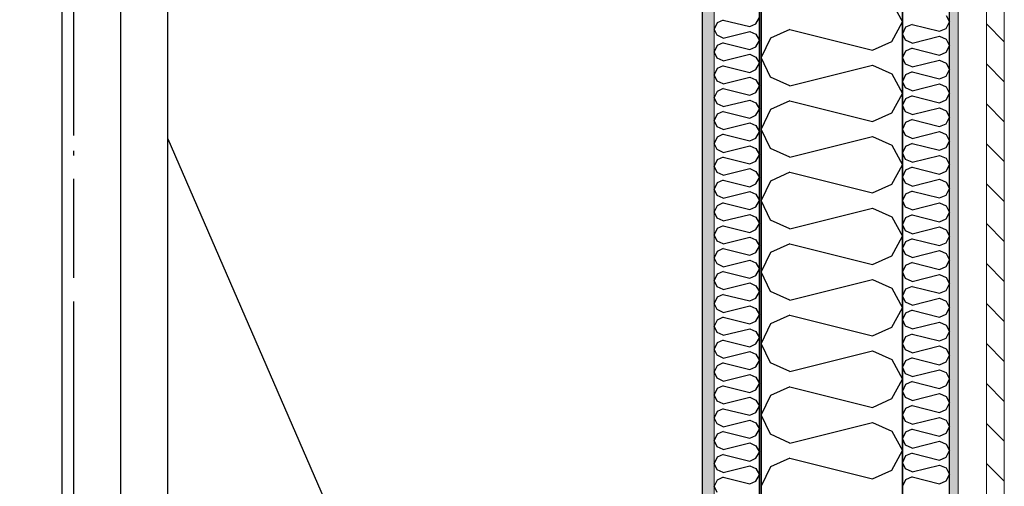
# Model space of a CAD drawing. Header units: millimetres. Extents: x -117798 to 93698, y -182207 to 252400.
# Tile 133 of 222: x -65130 to -64085, y -24888 to -24393. Entities that reach past the tile are written whole.
import ezdxf
from ezdxf.enums import TextEntityAlignment as Align

# ---------------------------------------------------------------- set-up
doc = ezdxf.new("R2010")
doc.units = ezdxf.units.MM
doc.header["$LTSCALE"] = 0.5
doc.header["$MEASUREMENT"] = 0
for name, pattern in [('Akselinje', [1500, 1000, -200, 100, -200]), ('Over snittplan', [260, 150, -50, 10, -50]), ('PLINE', [0])]:
    doc.linetypes.add(name, pattern=pattern)
for name, color, linetype in [('232- Ikke-bærende yttervegger', 7, 'Continuous'), ('232- Ikke-bærende yttervegger (Skravur)', 7, 'Continuous'), ('232- Ikke-bærende yttervegger (Skravur)(Nye konstruksjoner)', 7, 'Continuous'), ('232- Ikke-bærende yttervegger(Nye konstruksjoner)', 7, 'Continuous'), ('235- Utvendig kledning og overflate (Skravur)(Nye konstruksjoner)', 7, 'Continuous'), ('251- Frittbærende dekker', 7, 'Continuous'), ('251- Frittbærende dekker(Nye konstruksjoner)', 7, 'Continuous'), ('256- Faste himlinger og overflatebehandling(Nye konstruksjoner)', 7, 'Continuous'), ('261- Primærkonstruksjon (tak)', 7, 'Continuous'), ('262- Taktekking(Nye konstruksjoner)', 7, 'Continuous'), ('82-- Modullinjer', 7, 'Continuous'), ('862- M___Nettoareal(Nye konstruksjoner)', 7, 'Continuous'), ('862- M___Nettoareal(Polylinje)(Nye konstruksjoner)', 7, 'Continuous'), ('862- M___Nettoareal(Tekst)(Nye konstruksjoner)', 7, 'Continuous'), ('BYGG', 7, 'Continuous')]:
    doc.layers.add(name, color=color, linetype=linetype)
doc.layers.add('235- Utvendig kledning og overflate(Nye konstruksjoner)', color=7, linetype='Continuous', lineweight=0)
doc.layers.add('236- Innvendig kledning og overflate(Nye konstruksjoner)', color=7, linetype='Continuous', lineweight=0)
doc.styles.add('GENERATED_STYLE_1', font='arial.ttf')
doc.styles.add('GENERATED_STYLE_4', font='arial.ttf')

# ---------------------------------------------------------------- blocks, each defined once
blk = doc.blocks.new('Teknisk vent._A-214_26', base_point=(-66816.6, -20004.2))
at = {"layer": '862- M___Nettoareal(Polylinje)(Nye konstruksjoner)', "linetype": 'PLINE', "flags": 128}
blk.add_lwpolyline([(-70728.2, -18466.9), (-68648.2, -18466.9), (-68648.2, -25811.9), (-68573.2, -25811.9), (-68573.2, -25749.4), (-65173.2, -25749.4), (-65173.2, -25811.9), (-64973.2, -25811.9), (-64973.2, -25749.4), (-64405.7, -25749.4), (-64405.7, -15084.4), (-64973.2, -15084.4), (-64973.2, -15111.9), (-65173.2, -15111.9), (-65173.2, -15084.4), (-68573.2, -15084.4), (-68573.2, -15111.9), (-68773.2, -15111.9), (-68773.2, -15096.9), (-70728.2, -15096.9)], close=True, dxfattribs=at)
at = {"layer": '862- M___Nettoareal(Tekst)(Nye konstruksjoner)', "style": 'GENERATED_STYLE_1'}
for tag, height, p in [('DUMMY_862', 150, (-66934.4, -19409.6)), ('ROOM_NAME', 150, (-66934.4, -20633)), ('DUMMY_861', 100, (-67091.6, -20232.7)), ('ROOM_NUMBER', 100, (-67091.6, -20621.6)), ('DUMMY_863', 100, (-66698.7, -20598.7))]:
    blk.add_attdef(tag, text='', height=height, rotation=90, dxfattribs=at).set_placement(p, align=Align.TOP_LEFT)
blk = doc.blocks.new('*X155')
at = {"layer": '232- Ikke-bærende yttervegger (Skravur)', "linetype": 'PLINE'}
for p, q in [((-64204.7, -24374.4), (-64193.2, -24395.1)), ((-64204.7, -24415.8), (-64193.2, -24395.1)), ((-64313, -24403.1), (-64333.4, -24412.3)), ((-64313, -24403.1), (-64225, -24425.1)), ((-64333.4, -24412.3), (-64343.2, -24433)), ((-64225, -24425.1), (-64204.7, -24415.8)), ((-64333.4, -24453.8), (-64343.2, -24433)), ((-64313, -24463), (-64225, -24441)), ((-64225, -24441), (-64204.7, -24450.2)), ((-64313, -24463), (-64333.4, -24453.8)), ((-64204.7, -24450.2), (-64193.2, -24471)), ((-64313, -24478.9), (-64333.4, -24488.2)), ((-64313, -24478.9), (-64225, -24500.9)), ((-64204.7, -24491.7), (-64193.2, -24471)), ((-64333.4, -24488.2), (-64343.2, -24508.9)), ((-64225, -24500.9), (-64204.7, -24491.7)), ((-64333.4, -24529.6), (-64343.2, -24508.9)), ((-64313, -24538.9), (-64225, -24516.9)), ((-64225, -24516.9), (-64204.7, -24526.1)), ((-64313, -24538.9), (-64333.4, -24529.6)), ((-64204.7, -24526.1), (-64193.2, -24546.8)), ((-64204.7, -24567.6), (-64193.2, -24546.8)), ((-64333.4, -24564.1), (-64343.2, -24584.8)), ((-64313, -24554.8), (-64333.4, -24564.1)), ((-64313, -24554.8), (-64225, -24576.8)), ((-64225, -24576.8), (-64204.7, -24567.6)), ((-64333.4, -24605.5), (-64343.2, -24584.8)), ((-64313, -24614.8), (-64225, -24592.8)), ((-64225, -24592.8), (-64204.7, -24602)), ((-64313, -24614.8), (-64333.4, -24605.5)), ((-64204.7, -24602), (-64193.2, -24622.7)), ((-64204.7, -24643.4), (-64193.2, -24622.7)), ((-64313, -24630.7), (-64333.4, -24639.9)), ((-64313, -24630.7), (-64225, -24652.7)), ((-64333.4, -24639.9), (-64343.2, -24660.7)), ((-64225, -24652.7), (-64204.7, -24643.4)), ((-64333.4, -24681.4), (-64343.2, -24660.7)), ((-64313, -24690.6), (-64225, -24668.6)), ((-64225, -24668.6), (-64204.7, -24677.9)), ((-64204.7, -24677.9), (-64193.2, -24698.6)), ((-64313, -24690.6), (-64333.4, -24681.4)), ((-64204.7, -24719.3), (-64193.2, -24698.6)), ((-64313, -24706.6), (-64333.4, -24715.8)), ((-64313, -24706.6), (-64225, -24728.6)), ((-64333.4, -24715.8), (-64343.2, -24736.5)), ((-64225, -24728.6), (-64204.7, -24719.3)), ((-64333.4, -24757.3), (-64343.2, -24736.5)), ((-64313, -24766.5), (-64225, -24744.5)), ((-64225, -24744.5), (-64204.7, -24753.8)), ((-64313, -24766.5), (-64333.4, -24757.3)), ((-64204.7, -24753.8), (-64193.2, -24774.5)), ((-64313, -24782.5), (-64333.4, -24791.7)), ((-64313, -24782.5), (-64225, -24804.5)), ((-64204.7, -24795.2), (-64193.2, -24774.5)), ((-64333.4, -24791.7), (-64343.2, -24812.4)), ((-64225, -24804.5), (-64204.7, -24795.2)), ((-64333.4, -24833.1), (-64343.2, -24812.4)), ((-64313, -24842.4), (-64225, -24820.4)), ((-64225, -24820.4), (-64204.7, -24829.6)), ((-64313, -24842.4), (-64333.4, -24833.1)), ((-64204.7, -24829.6), (-64193.2, -24850.4)), ((-64204.7, -24871.1), (-64193.2, -24850.4)), ((-64313, -24858.3), (-64333.4, -24867.6)), ((-64313, -24858.3), (-64225, -24880.3)), ((-64333.4, -24867.6), (-64343.2, -24888.3)), ((-64225, -24880.3), (-64204.7, -24871.1))]:
    blk.add_line(p, q, dxfattribs=at)
blk = doc.blocks.new('*X420')
at = {"layer": '235- Utvendig kledning og overflate (Skravur)(Nye konstruksjoner)', "linetype": 'PLINE'}
for p, q in [((-64147, -24388.2), (-64143.2, -24395.1)), ((-64147, -24402), (-64143.2, -24395.1)), ((-64189.9, -24400.8), (-64193.2, -24407.7)), ((-64183.1, -24397.7), (-64189.9, -24400.8)), ((-64183.1, -24397.7), (-64153.8, -24405.1)), ((-64153.8, -24405.1), (-64147, -24402)), ((-64189.9, -24414.6), (-64193.2, -24407.7)), ((-64183.1, -24417.7), (-64189.9, -24414.6)), ((-64183.1, -24417.7), (-64153.8, -24410.4)), ((-64153.8, -24410.4), (-64147, -24413.5)), ((-64147, -24413.5), (-64143.2, -24420.4)), ((-64189.9, -24426.1), (-64193.2, -24433)), ((-64183.1, -24423), (-64189.9, -24426.1)), ((-64183.1, -24423), (-64153.8, -24430.4)), ((-64153.8, -24430.4), (-64147, -24427.3)), ((-64147, -24427.3), (-64143.2, -24420.4)), ((-64189.9, -24439.9), (-64193.2, -24433)), ((-64183.1, -24443), (-64153.8, -24435.7)), ((-64153.8, -24435.7), (-64147, -24438.8)), ((-64183.1, -24443), (-64189.9, -24439.9)), ((-64183.1, -24448.3), (-64189.9, -24451.4)), ((-64183.1, -24448.3), (-64153.8, -24455.7)), ((-64147, -24438.8), (-64143.2, -24445.7)), ((-64147, -24452.6), (-64143.2, -24445.7)), ((-64189.9, -24451.4), (-64193.2, -24458.3)), ((-64189.9, -24465.2), (-64193.2, -24458.3)), ((-64153.8, -24455.7), (-64147, -24452.6)), ((-64183.1, -24468.3), (-64189.9, -24465.2)), ((-64183.1, -24468.3), (-64153.8, -24461)), ((-64153.8, -24461), (-64147, -24464.1)), ((-64147, -24464.1), (-64143.2, -24471)), ((-64189.9, -24476.7), (-64193.2, -24483.6)), ((-64183.1, -24473.6), (-64189.9, -24476.7)), ((-64183.1, -24473.6), (-64153.8, -24481)), ((-64153.8, -24481), (-64147, -24477.9)), ((-64147, -24477.9), (-64143.2, -24471)), ((-64189.9, -24490.5), (-64193.2, -24483.6)), ((-64183.1, -24493.6), (-64189.9, -24490.5)), ((-64183.1, -24493.6), (-64153.8, -24486.3)), ((-64153.8, -24486.3), (-64147, -24489.4)), ((-64147, -24489.4), (-64143.2, -24496.3)), ((-64183.1, -24498.9), (-64189.9, -24502)), ((-64183.1, -24498.9), (-64153.8, -24506.3)), ((-64147, -24503.2), (-64143.2, -24496.3)), ((-64189.9, -24502), (-64193.2, -24508.9)), ((-64189.9, -24515.8), (-64193.2, -24508.9)), ((-64183.1, -24518.9), (-64153.8, -24511.6)), ((-64153.8, -24506.3), (-64147, -24503.2)), ((-64153.8, -24511.6), (-64147, -24514.6)), ((-64183.1, -24518.9), (-64189.9, -24515.8)), ((-64147, -24514.6), (-64143.2, -24521.6)), ((-64147, -24528.5), (-64143.2, -24521.6)), ((-64189.9, -24527.3), (-64193.2, -24534.2)), ((-64183.1, -24524.2), (-64189.9, -24527.3)), ((-64183.1, -24524.2), (-64153.8, -24531.5)), ((-64153.8, -24531.5), (-64147, -24528.5)), ((-64189.9, -24541.1), (-64193.2, -24534.2)), ((-64183.1, -24544.2), (-64189.9, -24541.1)), ((-64183.1, -24544.2), (-64153.8, -24536.9)), ((-64153.8, -24536.9), (-64147, -24539.9)), ((-64147, -24539.9), (-64143.2, -24546.8)), ((-64189.9, -24552.6), (-64193.2, -24559.5)), ((-64183.1, -24549.5), (-64189.9, -24552.6)), ((-64183.1, -24549.5), (-64153.8, -24556.8)), ((-64147, -24553.8), (-64143.2, -24546.8)), ((-64189.9, -24566.4), (-64193.2, -24559.5)), ((-64183.1, -24569.5), (-64153.8, -24562.2)), ((-64153.8, -24556.8), (-64147, -24553.8)), ((-64153.8, -24562.2), (-64147, -24565.2)), ((-64183.1, -24569.5), (-64189.9, -24566.4)), ((-64147, -24565.2), (-64143.2, -24572.1)), ((-64147, -24579), (-64143.2, -24572.1)), ((-64189.9, -24577.9), (-64193.2, -24584.8)), ((-64189.9, -24591.7), (-64193.2, -24584.8)), ((-64183.1, -24574.8), (-64189.9, -24577.9)), ((-64183.1, -24574.8), (-64153.8, -24582.1)), ((-64153.8, -24582.1), (-64147, -24579)), ((-64183.1, -24594.8), (-64189.9, -24591.7)), ((-64183.1, -24594.8), (-64153.8, -24587.4)), ((-64153.8, -24587.4), (-64147, -24590.5)), ((-64147, -24590.5), (-64143.2, -24597.4)), ((-64189.9, -24603.2), (-64193.2, -24610.1)), ((-64183.1, -24600.1), (-64189.9, -24603.2)), ((-64183.1, -24600.1), (-64153.8, -24607.4)), ((-64153.8, -24607.4), (-64147, -24604.3)), ((-64147, -24604.3), (-64143.2, -24597.4)), ((-64189.9, -24617), (-64193.2, -24610.1)), ((-64183.1, -24620.1), (-64153.8, -24612.7)), ((-64153.8, -24612.7), (-64147, -24615.8)), ((-64147, -24615.8), (-64143.2, -24622.7)), ((-64183.1, -24620.1), (-64189.9, -24617)), ((-64183.1, -24625.4), (-64189.9, -24628.5)), ((-64183.1, -24625.4), (-64153.8, -24632.7)), ((-64147, -24629.6), (-64143.2, -24622.7)), ((-64189.9, -24628.5), (-64193.2, -24635.4)), ((-64189.9, -24642.3), (-64193.2, -24635.4)), ((-64153.8, -24632.7), (-64147, -24629.6)), ((-64183.1, -24645.4), (-64189.9, -24642.3)), ((-64183.1, -24645.4), (-64153.8, -24638)), ((-64153.8, -24638), (-64147, -24641.1)), ((-64147, -24641.1), (-64143.2, -24648)), ((-64189.9, -24653.8), (-64193.2, -24660.7)), ((-64183.1, -24650.7), (-64189.9, -24653.8)), ((-64183.1, -24650.7), (-64153.8, -24658)), ((-64153.8, -24658), (-64147, -24654.9)), ((-64147, -24654.9), (-64143.2, -24648)), ((-64189.9, -24667.6), (-64193.2, -24660.7)), ((-64183.1, -24670.7), (-64189.9, -24667.6)), ((-64183.1, -24670.7), (-64153.8, -24663.3)), ((-64153.8, -24663.3), (-64147, -24666.4)), ((-64147, -24666.4), (-64143.2, -24673.3)), ((-64189.9, -24679.1), (-64193.2, -24686)), ((-64183.1, -24676), (-64189.9, -24679.1)), ((-64183.1, -24676), (-64153.8, -24683.3)), ((-64147, -24680.2), (-64143.2, -24673.3)), ((-64189.9, -24692.9), (-64193.2, -24686)), ((-64183.1, -24695.9), (-64153.8, -24688.6)), ((-64153.8, -24683.3), (-64147, -24680.2)), ((-64153.8, -24688.6), (-64147, -24691.7)), ((-64183.1, -24695.9), (-64189.9, -24692.9)), ((-64147, -24691.7), (-64143.2, -24698.6)), ((-64147, -24705.5), (-64143.2, -24698.6)), ((-64189.9, -24704.3), (-64193.2, -24711.3)), ((-64183.1, -24701.3), (-64189.9, -24704.3)), ((-64183.1, -24701.3), (-64153.8, -24708.6)), ((-64153.8, -24708.6), (-64147, -24705.5)), ((-64189.9, -24718.2), (-64193.2, -24711.3)), ((-64183.1, -24721.2), (-64189.9, -24718.2)), ((-64183.1, -24721.2), (-64153.8, -24713.9)), ((-64153.8, -24713.9), (-64147, -24717)), ((-64147, -24717), (-64143.2, -24723.9)), ((-64189.9, -24729.6), (-64193.2, -24736.5)), ((-64183.1, -24726.6), (-64189.9, -24729.6)), ((-64183.1, -24726.6), (-64153.8, -24733.9)), ((-64153.8, -24733.9), (-64147, -24730.8)), ((-64147, -24730.8), (-64143.2, -24723.9)), ((-64189.9, -24743.5), (-64193.2, -24736.5)), ((-64183.1, -24746.5), (-64153.8, -24739.2)), ((-64153.8, -24739.2), (-64147, -24742.3)), ((-64183.1, -24746.5), (-64189.9, -24743.5)), ((-64183.1, -24751.8), (-64189.9, -24754.9)), ((-64183.1, -24751.8), (-64153.8, -24759.2)), ((-64147, -24742.3), (-64143.2, -24749.2)), ((-64147, -24756.1), (-64143.2, -24749.2)), ((-64189.9, -24754.9), (-64193.2, -24761.8)), ((-64189.9, -24768.7), (-64193.2, -24761.8)), ((-64153.8, -24759.2), (-64147, -24756.1)), ((-64183.1, -24771.8), (-64189.9, -24768.7)), ((-64183.1, -24771.8), (-64153.8, -24764.5)), ((-64153.8, -24764.5), (-64147, -24767.6)), ((-64147, -24767.6), (-64143.2, -24774.5)), ((-64189.9, -24780.2), (-64193.2, -24787.1)), ((-64183.1, -24777.1), (-64189.9, -24780.2)), ((-64183.1, -24777.1), (-64153.8, -24784.5)), ((-64153.8, -24784.5), (-64147, -24781.4)), ((-64147, -24781.4), (-64143.2, -24774.5)), ((-64189.9, -24794), (-64193.2, -24787.1)), ((-64183.1, -24797.1), (-64189.9, -24794)), ((-64183.1, -24797.1), (-64153.8, -24789.8)), ((-64153.8, -24789.8), (-64147, -24792.9)), ((-64147, -24792.9), (-64143.2, -24799.8)), ((-64183.1, -24802.4), (-64189.9, -24805.5)), ((-64183.1, -24802.4), (-64153.8, -24809.8)), ((-64147, -24806.7), (-64143.2, -24799.8)), ((-64189.9, -24805.5), (-64193.2, -24812.4)), ((-64189.9, -24819.3), (-64193.2, -24812.4)), ((-64153.8, -24809.8), (-64147, -24806.7)), ((-64183.1, -24822.4), (-64189.9, -24819.3)), ((-64183.1, -24822.4), (-64153.8, -24815.1)), ((-64153.8, -24815.1), (-64147, -24818.2)), ((-64147, -24818.2), (-64143.2, -24825.1)), ((-64147, -24832), (-64143.2, -24825.1)), ((-64189.9, -24830.8), (-64193.2, -24837.7)), ((-64183.1, -24827.7), (-64189.9, -24830.8)), ((-64183.1, -24827.7), (-64153.8, -24835.1)), ((-64153.8, -24835.1), (-64147, -24832)), ((-64189.9, -24844.6), (-64193.2, -24837.7)), ((-64183.1, -24847.7), (-64189.9, -24844.6)), ((-64183.1, -24847.7), (-64153.8, -24840.4)), ((-64153.8, -24840.4), (-64147, -24843.5)), ((-64147, -24843.5), (-64143.2, -24850.4)), ((-64189.9, -24856.1), (-64193.2, -24863)), ((-64183.1, -24853), (-64189.9, -24856.1)), ((-64183.1, -24853), (-64153.8, -24860.4)), ((-64147, -24857.3), (-64143.2, -24850.4)), ((-64189.9, -24869.9), (-64193.2, -24863)), ((-64183.1, -24873), (-64153.8, -24865.7)), ((-64153.8, -24860.4), (-64147, -24857.3)), ((-64153.8, -24865.7), (-64147, -24868.8)), ((-64183.1, -24873), (-64189.9, -24869.9)), ((-64147, -24868.8), (-64143.2, -24875.7)), ((-64147, -24882.6), (-64143.2, -24875.7)), ((-64189.9, -24881.4), (-64193.2, -24888.3)), ((-64183.1, -24878.3), (-64189.9, -24881.4)), ((-64183.1, -24878.3), (-64153.8, -24885.6)), ((-64153.8, -24885.6), (-64147, -24882.6))]:
    blk.add_line(p, q, dxfattribs=at)
blk = doc.blocks.new('*X442')
at = {"layer": '232- Ikke-bærende yttervegger (Skravur)(Nye konstruksjoner)', "linetype": 'PLINE'}
for p, q in [((-64390, -24396), (-64393.2, -24402.7)), ((-64383.5, -24393.1), (-64390, -24396)), ((-64383.5, -24393.1), (-64355.4, -24400.1)), ((-64348.9, -24397.2), (-64345.2, -24390.5)), ((-64390, -24409.3), (-64393.2, -24402.7)), ((-64383.5, -24412.3), (-64355.4, -24405.2)), ((-64355.4, -24400.1), (-64348.9, -24397.2)), ((-64355.4, -24405.2), (-64348.9, -24408.2)), ((-64383.5, -24412.3), (-64390, -24409.3)), ((-64383.5, -24417.4), (-64390, -24420.3)), ((-64383.5, -24417.4), (-64355.4, -24424.4)), ((-64348.9, -24408.2), (-64345.2, -24414.8)), ((-64348.9, -24421.5), (-64345.2, -24414.8)), ((-64390, -24420.3), (-64393.2, -24427)), ((-64390, -24433.6), (-64393.2, -24427)), ((-64355.4, -24424.4), (-64348.9, -24421.5)), ((-64383.5, -24436.6), (-64390, -24433.6)), ((-64383.5, -24436.6), (-64355.4, -24429.5)), ((-64355.4, -24429.5), (-64348.9, -24432.5)), ((-64348.9, -24432.5), (-64345.2, -24439.1)), ((-64390, -24444.6), (-64393.2, -24451.2)), ((-64383.5, -24441.7), (-64390, -24444.6)), ((-64383.5, -24441.7), (-64355.4, -24448.7)), ((-64355.4, -24448.7), (-64348.9, -24445.7)), ((-64348.9, -24445.7), (-64345.2, -24439.1)), ((-64390, -24457.9), (-64393.2, -24451.2)), ((-64383.5, -24460.8), (-64390, -24457.9)), ((-64383.5, -24460.8), (-64355.4, -24453.8)), ((-64355.4, -24453.8), (-64348.9, -24456.8)), ((-64348.9, -24456.8), (-64345.2, -24463.4)), ((-64390, -24468.9), (-64393.2, -24475.5)), ((-64383.5, -24465.9), (-64390, -24468.9)), ((-64383.5, -24465.9), (-64355.4, -24473)), ((-64355.4, -24473), (-64348.9, -24470)), ((-64348.9, -24470), (-64345.2, -24463.4)), ((-64390, -24482.2), (-64393.2, -24475.5)), ((-64383.5, -24485.1), (-64355.4, -24478.1)), ((-64355.4, -24478.1), (-64348.9, -24481)), ((-64383.5, -24485.1), (-64390, -24482.2)), ((-64383.5, -24490.2), (-64390, -24493.2)), ((-64383.5, -24490.2), (-64355.4, -24497.3)), ((-64348.9, -24481), (-64345.2, -24487.7)), ((-64348.9, -24494.3), (-64345.2, -24487.7)), ((-64390, -24493.2), (-64393.2, -24499.8)), ((-64390, -24506.4), (-64393.2, -24499.8)), ((-64355.4, -24497.3), (-64348.9, -24494.3)), ((-64383.5, -24509.4), (-64390, -24506.4)), ((-64383.5, -24509.4), (-64355.4, -24502.4)), ((-64355.4, -24502.4), (-64348.9, -24505.3)), ((-64348.9, -24505.3), (-64345.2, -24511.9)), ((-64390, -24517.5), (-64393.2, -24524.1)), ((-64383.5, -24514.5), (-64390, -24517.5)), ((-64383.5, -24514.5), (-64355.4, -24521.5)), ((-64355.4, -24521.5), (-64348.9, -24518.6)), ((-64348.9, -24518.6), (-64345.2, -24511.9)), ((-64390, -24530.7), (-64393.2, -24524.1)), ((-64383.5, -24533.7), (-64390, -24530.7)), ((-64383.5, -24533.7), (-64355.4, -24526.6)), ((-64355.4, -24526.6), (-64348.9, -24529.6)), ((-64348.9, -24529.6), (-64345.2, -24536.2)), ((-64390, -24541.7), (-64393.2, -24548.4)), ((-64383.5, -24538.8), (-64390, -24541.7)), ((-64383.5, -24538.8), (-64355.4, -24545.8)), ((-64355.4, -24545.8), (-64348.9, -24542.9)), ((-64348.9, -24542.9), (-64345.2, -24536.2)), ((-64390, -24555), (-64393.2, -24548.4)), ((-64383.5, -24558), (-64355.4, -24550.9)), ((-64355.4, -24550.9), (-64348.9, -24553.9)), ((-64383.5, -24558), (-64390, -24555)), ((-64383.5, -24563.1), (-64390, -24566)), ((-64383.5, -24563.1), (-64355.4, -24570.1)), ((-64348.9, -24553.9), (-64345.2, -24560.5)), ((-64348.9, -24567.1), (-64345.2, -24560.5)), ((-64390, -24566), (-64393.2, -24572.6)), ((-64390, -24579.3), (-64393.2, -24572.6)), ((-64355.4, -24570.1), (-64348.9, -24567.1)), ((-64383.5, -24582.2), (-64390, -24579.3)), ((-64383.5, -24582.2), (-64355.4, -24575.2)), ((-64355.4, -24575.2), (-64348.9, -24578.2)), ((-64348.9, -24578.2), (-64345.2, -24584.8)), ((-64348.9, -24591.4), (-64345.2, -24584.8)), ((-64390, -24590.3), (-64393.2, -24596.9)), ((-64383.5, -24587.3), (-64390, -24590.3)), ((-64383.5, -24587.3), (-64355.4, -24594.4)), ((-64355.4, -24594.4), (-64348.9, -24591.4)), ((-64390, -24603.6), (-64393.2, -24596.9)), ((-64383.5, -24606.5), (-64390, -24603.6)), ((-64383.5, -24606.5), (-64355.4, -24599.5)), ((-64355.4, -24599.5), (-64348.9, -24602.4)), ((-64348.9, -24602.4), (-64345.2, -24609.1)), ((-64390, -24614.6), (-64393.2, -24621.2)), ((-64383.5, -24611.6), (-64390, -24614.6)), ((-64383.5, -24611.6), (-64355.4, -24618.7)), ((-64355.4, -24618.7), (-64348.9, -24615.7)), ((-64348.9, -24615.7), (-64345.2, -24609.1)), ((-64390, -24627.8), (-64393.2, -24621.2)), ((-64383.5, -24630.8), (-64355.4, -24623.8)), ((-64355.4, -24623.8), (-64348.9, -24626.7)), ((-64348.9, -24626.7), (-64345.2, -24633.4)), ((-64383.5, -24630.8), (-64390, -24627.8)), ((-64383.5, -24635.9), (-64390, -24638.9)), ((-64383.5, -24635.9), (-64355.4, -24642.9)), ((-64348.9, -24640), (-64345.2, -24633.4)), ((-64390, -24638.9), (-64393.2, -24645.5)), ((-64390, -24652.1), (-64393.2, -24645.5)), ((-64355.4, -24642.9), (-64348.9, -24640)), ((-64383.5, -24655.1), (-64390, -24652.1)), ((-64383.5, -24655.1), (-64355.4, -24648)), ((-64355.4, -24648), (-64348.9, -24651)), ((-64348.9, -24651), (-64345.2, -24657.6)), ((-64348.9, -24664.3), (-64345.2, -24657.6)), ((-64390, -24663.1), (-64393.2, -24669.8)), ((-64383.5, -24660.2), (-64390, -24663.1)), ((-64383.5, -24660.2), (-64355.4, -24667.2)), ((-64355.4, -24667.2), (-64348.9, -24664.3)), ((-64390, -24676.4), (-64393.2, -24669.8)), ((-64383.5, -24679.4), (-64390, -24676.4)), ((-64383.5, -24679.4), (-64355.4, -24672.3)), ((-64355.4, -24672.3), (-64348.9, -24675.3)), ((-64348.9, -24675.3), (-64345.2, -24681.9)), ((-64390, -24687.4), (-64393.2, -24694.1)), ((-64383.5, -24684.5), (-64390, -24687.4)), ((-64383.5, -24684.5), (-64355.4, -24691.5)), ((-64355.4, -24691.5), (-64348.9, -24688.5)), ((-64348.9, -24688.5), (-64345.2, -24681.9)), ((-64390, -24700.7), (-64393.2, -24694.1)), ((-64383.5, -24703.6), (-64355.4, -24696.6)), ((-64355.4, -24696.6), (-64348.9, -24699.6)), ((-64348.9, -24699.6), (-64345.2, -24706.2)), ((-64383.5, -24703.6), (-64390, -24700.7)), ((-64383.5, -24708.7), (-64390, -24711.7)), ((-64383.5, -24708.7), (-64355.4, -24715.8)), ((-64348.9, -24712.8), (-64345.2, -24706.2)), ((-64390, -24711.7), (-64393.2, -24718.3)), ((-64390, -24725), (-64393.2, -24718.3)), ((-64383.5, -24727.9), (-64355.4, -24720.9)), ((-64355.4, -24715.8), (-64348.9, -24712.8)), ((-64355.4, -24720.9), (-64348.9, -24723.8)), ((-64383.5, -24727.9), (-64390, -24725)), ((-64348.9, -24723.8), (-64345.2, -24730.5)), ((-64348.9, -24737.1), (-64345.2, -24730.5)), ((-64390, -24736), (-64393.2, -24742.6)), ((-64383.5, -24733), (-64390, -24736)), ((-64383.5, -24733), (-64355.4, -24740.1)), ((-64355.4, -24740.1), (-64348.9, -24737.1)), ((-64390, -24749.2), (-64393.2, -24742.6)), ((-64383.5, -24752.2), (-64390, -24749.2)), ((-64383.5, -24752.2), (-64355.4, -24745.2)), ((-64355.4, -24745.2), (-64348.9, -24748.1)), ((-64348.9, -24748.1), (-64345.2, -24754.8)), ((-64390, -24760.3), (-64393.2, -24766.9)), ((-64383.5, -24757.3), (-64390, -24760.3)), ((-64383.5, -24757.3), (-64355.4, -24764.3)), ((-64355.4, -24764.3), (-64348.9, -24761.4)), ((-64348.9, -24761.4), (-64345.2, -24754.8)), ((-64390, -24773.5), (-64393.2, -24766.9)), ((-64383.5, -24776.5), (-64355.4, -24769.4)), ((-64355.4, -24769.4), (-64348.9, -24772.4)), ((-64348.9, -24772.4), (-64345.2, -24779)), ((-64383.5, -24776.5), (-64390, -24773.5)), ((-64383.5, -24781.6), (-64390, -24784.5)), ((-64383.5, -24781.6), (-64355.4, -24788.6)), ((-64348.9, -24785.7), (-64345.2, -24779)), ((-64390, -24784.5), (-64393.2, -24791.2)), ((-64390, -24797.8), (-64393.2, -24791.2)), ((-64383.5, -24800.8), (-64355.4, -24793.7)), ((-64355.4, -24788.6), (-64348.9, -24785.7)), ((-64355.4, -24793.7), (-64348.9, -24796.7)), ((-64383.5, -24800.8), (-64390, -24797.8)), ((-64348.9, -24796.7), (-64345.2, -24803.3)), ((-64348.9, -24810), (-64345.2, -24803.3)), ((-64390, -24808.8), (-64393.2, -24815.5)), ((-64383.5, -24805.9), (-64390, -24808.8)), ((-64383.5, -24805.9), (-64355.4, -24812.9)), ((-64355.4, -24812.9), (-64348.9, -24810)), ((-64390, -24822.1), (-64393.2, -24815.5)), ((-64383.5, -24825.1), (-64390, -24822.1)), ((-64383.5, -24825.1), (-64355.4, -24818)), ((-64355.4, -24818), (-64348.9, -24821)), ((-64348.9, -24821), (-64345.2, -24827.6)), ((-64390, -24833.1), (-64393.2, -24839.7)), ((-64383.5, -24830.2), (-64390, -24833.1)), ((-64383.5, -24830.2), (-64355.4, -24837.2)), ((-64355.4, -24837.2), (-64348.9, -24834.2)), ((-64348.9, -24834.2), (-64345.2, -24827.6)), ((-64390, -24846.4), (-64393.2, -24839.7)), ((-64383.5, -24849.3), (-64390, -24846.4)), ((-64383.5, -24849.3), (-64355.4, -24842.3)), ((-64355.4, -24842.3), (-64348.9, -24845.3)), ((-64348.9, -24845.3), (-64345.2, -24851.9)), ((-64383.5, -24854.4), (-64390, -24857.4)), ((-64383.5, -24854.4), (-64355.4, -24861.5)), ((-64348.9, -24858.5), (-64345.2, -24851.9)), ((-64390, -24857.4), (-64393.2, -24864)), ((-64390, -24870.7), (-64393.2, -24864)), ((-64383.5, -24873.6), (-64355.4, -24866.6)), ((-64355.4, -24861.5), (-64348.9, -24858.5)), ((-64355.4, -24866.6), (-64348.9, -24869.5)), ((-64383.5, -24873.6), (-64390, -24870.7)), ((-64348.9, -24869.5), (-64345.2, -24876.2)), ((-64348.9, -24882.8), (-64345.2, -24876.2)), ((-64390, -24881.7), (-64393.2, -24888.3)), ((-64383.5, -24878.7), (-64390, -24881.7)), ((-64383.5, -24878.7), (-64355.4, -24885.8)), ((-64355.4, -24885.8), (-64348.9, -24882.8)), ((-64390, -24894.9), (-64393.2, -24888.3))]:
    blk.add_line(p, q, dxfattribs=at)
blk = doc.blocks.new('Standard grid marker[212]', base_point=(-65073.2, 26434.4))
at = {"layer": '82-- Modullinjer', "linetype": 'Akselinje'}
blk.add_line((-65073.2, 26234.4), (-65073.2, -50374.4), dxfattribs=at)
at = {"layer": '82-- Modullinjer', "style": 'GENERATED_STYLE_4'}
for tag, p in [('AC_MarkerText_1_0', (-65200.7, 26644.4)), ('AC_MarkerText_1_1', (-65200.7, -50864.4))]:
    blk.add_attdef(tag, text='', height=175, rotation=90, dxfattribs=at).set_placement(p, align=Align.TOP_CENTER)

msp = doc.modelspace()

# ---------------------------------------------------------------- hatches: boundary and pattern name
at = {"layer": '232- Ikke-bærende yttervegger (Skravur)(Nye konstruksjoner)', "linetype": 'Continuous'}
msp.add_hatch(color=256, dxfattribs=at).paths.add_polyline_path([(-64343.2, -15023.9), (-64345.2, -15023.9), (-64345.2, -25809.9), (-64343.2, -25809.9)])
h = msp.add_hatch(dxfattribs=at)
h.set_pattern_fill('Gips', color=256, style=0, pattern_type=2)
h.set_pattern_definition([(90, (0, 0), (-86.60254, 0), [0, -50]), (90, (-43.3, 25), (-86.60254, 0), [0, -50])])
h.paths.add_polyline_path([(-64405.7, -15084.4), (-64405.7, -25749.4), (-64393.2, -25749.4), (-64393.2, -15084.4)])
at = {"layer": '235- Utvendig kledning og overflate (Skravur)(Nye konstruksjoner)', "linetype": 'Continuous'}
h = msp.add_hatch(dxfattribs=at)
h.set_pattern_fill('Skrålinjer_1', color=256, style=0, pattern_type=2)
h.set_pattern_definition([(135, (0, 0), (21.213203, 21.213203), [])])
h.paths.add_polyline_path([(-64104.2, -14782.9), (-64104.2, -26050.9), (-64085.2, -26050.9), (-64085.2, -14782.9)])
h = msp.add_hatch(dxfattribs=at)
h.set_pattern_fill('Prikker_tett', color=256, style=0, pattern_type=2)
h.set_pattern_definition([(0, (0, 0), (0, 43.30127), [0, -25]), (0, (12.5, 21.65), (0, 43.30127), [0, -25])])
h.paths.add_polyline_path([(-64143.2, -14821.9), (-64143.2, -26011.9), (-64134.2, -26011.9), (-64134.2, -14821.9)])

# ---------------------------------------------------------------- linework, layer by layer
at = {"layer": '232- Ikke-bærende yttervegger', "linetype": 'PLINE', "flags": 128}
for points in [[(-64343.2, -24369.4), (-64343.2, -25811.9)], [(-64193.2, -25961.9), (-64193.2, -24369.4)]]:
    msp.add_lwpolyline(points, dxfattribs=at)
at = {"layer": '232- Ikke-bærende yttervegger(Nye konstruksjoner)', "linetype": 'PLINE'}
msp.add_line((-64345.2, -25761.9), (-64345.2, -15071.9), dxfattribs=at)
at = {"layer": '232- Ikke-bærende yttervegger(Nye konstruksjoner)', "linetype": 'PLINE', "flags": 128}
for points in [[(-64343.2, -25811.9), (-64343.2, -15023.9)], [(-65085.7, -22311.9), (-65085.7, -25721.9)], [(-65023.2, -25721.9), (-65023.2, -22311.9)]]:
    msp.add_lwpolyline(points, dxfattribs=at)
at = {"layer": '235- Utvendig kledning og overflate(Nye konstruksjoner)', "linetype": 'PLINE'}
for p, q in [((-64134.2, -26011.9), (-64134.2, -14821.9)), ((-64104.2, -26020.9), (-64104.2, -14812.9)), ((-64143.2, -25961.9), (-64143.2, -14871.9))]:
    msp.add_line(p, q, dxfattribs=at)
at = {"layer": '235- Utvendig kledning og overflate(Nye konstruksjoner)', "linetype": 'PLINE', "flags": 128}
for points in [[(-64193.2, -14871.9), (-64193.2, -25961.9)], [(-64085.2, -26069.9), (-64085.2, -14921.9)]]:
    msp.add_lwpolyline(points, dxfattribs=at)
at = {"layer": '236- Innvendig kledning og overflate(Nye konstruksjoner)', "linetype": 'PLINE'}
msp.add_line((-64393.2, -15084.4), (-64393.2, -25761.9), dxfattribs=at)
at = {"layer": '236- Innvendig kledning og overflate(Nye konstruksjoner)', "linetype": 'PLINE', "flags": 128}
msp.add_lwpolyline([(-64405.7, -15084.4), (-64405.7, -25749.4)], dxfattribs=at)
at = {"layer": '251- Frittbærende dekker', "linetype": 'PLINE', "flags": 128}
msp.add_lwpolyline([(-64973.2, -25891.9), (-64973.2, -12116.9), (-68773.2, -12116.9), (-68773.2, -25891.9)], close=True, dxfattribs=at)
at = {"layer": '251- Frittbærende dekker(Nye konstruksjoner)', "linetype": 'Over snittplan', "flags": 128}
msp.add_lwpolyline([(-64343.2, -25811.9), (-64343.2, -15021.9), (-65073.2, -15021.9), (-65073.2, -25811.9)], close=True, dxfattribs=at)
at = {"layer": '256- Faste himlinger og overflatebehandling(Nye konstruksjoner)', "linetype": 'PLINE', "flags": 128}
msp.add_lwpolyline([(-64343.2, -22311.9), (-64343.2, -25721.9)], dxfattribs=at)
at = {"layer": '261- Primærkonstruksjon (tak)', "linetype": 'PLINE', "flags": 128}
for points in [[(-65023.2, -25816.9), (-65023.2, -15016.9)], [(-64193.2, -15016.9), (-64193.2, -25816.9)], [(-64193.2, -25666.9), (-64193.2, -15166.9)]]:
    msp.add_lwpolyline(points, dxfattribs=at)
at = {"layer": '262- Taktekking(Nye konstruksjoner)', "linetype": 'PLINE', "flags": 128}
msp.add_lwpolyline([(-64143.2, -26011.9), (-64143.2, -14821.9)], dxfattribs=at)
at = {"layer": 'BYGG', "linetype": 'PLINE'}
msp.add_line((-64973.2, -24519.4), (-64473.2, -25669.4), dxfattribs=at)

# ---------------------------------------------------------------- block references
at = {"layer": '232- Ikke-bærende yttervegger'}
msp.add_blockref('*X155', (0, 0), dxfattribs=at)
at = {"layer": '232- Ikke-bærende yttervegger(Nye konstruksjoner)'}
msp.add_blockref('*X442', (0, 0), dxfattribs=at)
at = {"layer": '235- Utvendig kledning og overflate(Nye konstruksjoner)'}
msp.add_blockref('*X420', (0, 0), dxfattribs=at)
at = {"layer": '82-- Modullinjer', "linetype": 'PLINE'}
msp.add_blockref('Standard grid marker[212]', (-65073.2, 26434.4), dxfattribs=at)
at = {"layer": '862- M___Nettoareal(Nye konstruksjoner)', "linetype": 'Continuous'}
msp.add_blockref('Teknisk vent._A-214_26', (-66816.6, -20004.2), dxfattribs=at)

# ---------------------------------------------------------------- texts
at = {"layer": '256- Faste himlinger og overflatebehandling(Nye konstruksjoner)', "linetype": 'Continuous', "insert": (-66409.1, -23893.7), "char_height": 125, "attachment_point": 1, "rotation": 321.2087, "style": 'GENERATED_STYLE_1'}
msp.add_mtext('\\A1;{\\pql;\\fArial|b0|i0|c0|p0;\\W1.000000;Skråande gipshimling}', dxfattribs=at)

doc.saveas('drawing.dxf')
